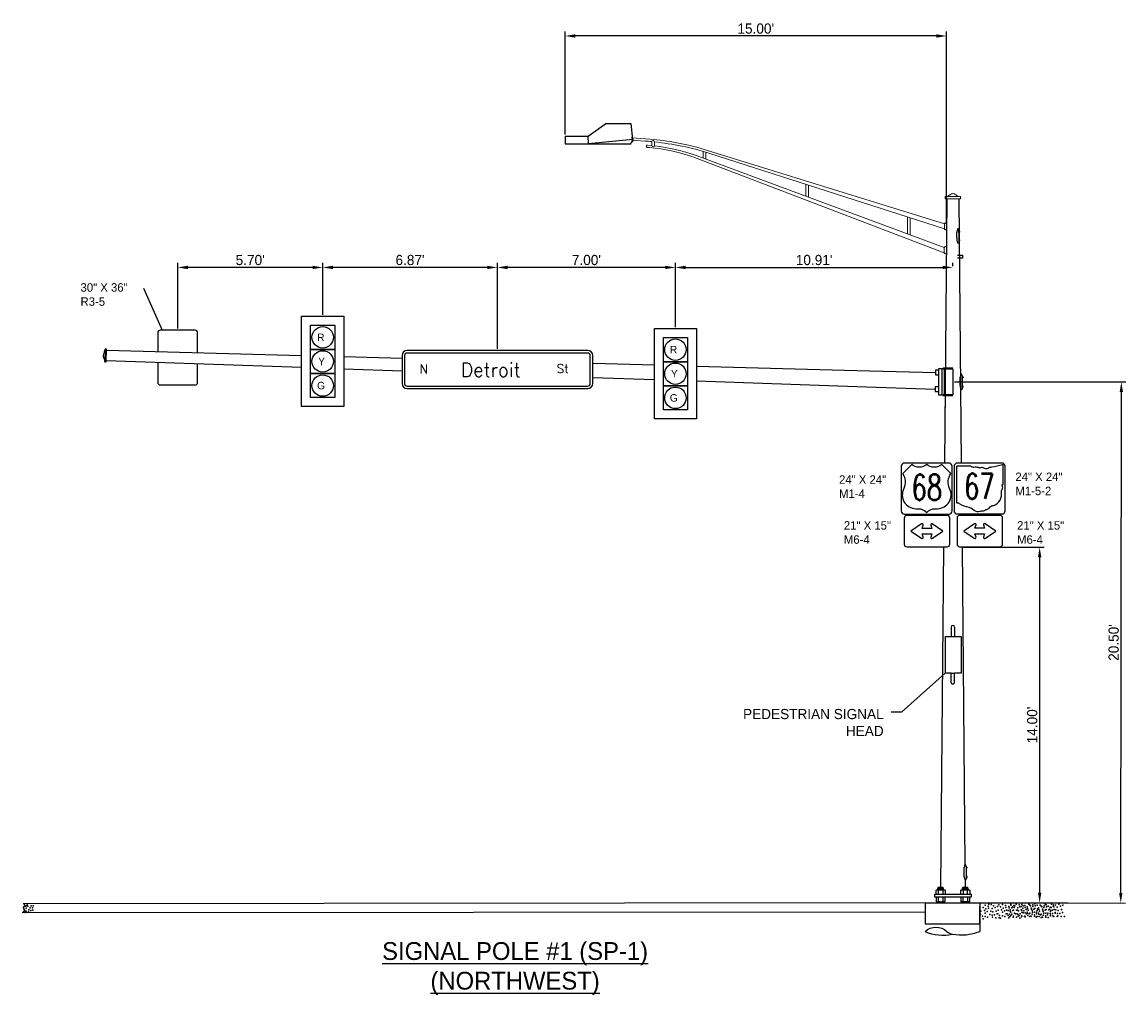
# Model space of a CAD drawing. Header units: feet. Extents: x -492 to 323056, y -284 to 581286.
# Tile 31 of 33: x 231 to 275, y -111 to -72. Entities that reach past the tile are written whole.
import ezdxf
from ezdxf.enums import TextEntityAlignment as Align

# ---------------------------------------------------------------- set-up
doc = ezdxf.new("R2010")
doc.units = ezdxf.units.FT
doc.header["$MEASUREMENT"] = 0
for name, color, linetype in [('SH_Data', 7, 'Continuous'), ('ST_Details', 4, 'Continuous'), ('TEXT-DED', 10, 'Continuous')]:
    doc.layers.add(name, color=color, linetype=linetype)
doc.styles.add('NUMERALS', font='SIMPLEX', dxfattribs={"width": 0.9})
doc.styles.add('Slanted-Normal', font='font31.shx', dxfattribs={"height": 0.14})
doc.styles.add('Slanted-Normal LS 0.50', font='ISO_FONTRIGHT.shx', dxfattribs={"height": 0.14})
doc.styles.get("Standard").update_dxf_attribs({"font": 'font31.shx'})
doc.dimstyles.new('COEC', dxfattribs={"dimscale": 13.9, "dimtxt": 0.18, "dimasz": 0.18, "dimexe": 0.18, "dimexo": 0.0625, "dimgap": 0.09, "dimtad": 1, "dimzin": 0, "dimdsep": 46, "dimtxsty": 'Standard', "dimcen": 0.09, "dimclrd": 256, "dimclre": 256, "dimclrt": 256, "dimaunit": 1, "dimadec": 4, "dimazin": 0, "dimtfac": 1, "dimtofl": 0, "dimtmove": 0, "dimatfit": 3, "dimfxl": 1, "dimtolj": 1, "dimtzin": 0, "dimlwd": -1, "dimlwe": -1, "dimarcsym": 0})

# ---------------------------------------------------------------- blocks, each defined once
blk = doc.blocks.new('*D1425')
at = {"layer": 'TEXT-DED', "transparency": 16777216}
for p, q in [((268.086, -86.634), (274.826, -86.641)), ((274.624, -106.741), (274.646, -87.041)), ((268.063, -107.134), (274.803, -107.141))]:
    blk.add_line(p, q, dxfattribs=at)
for points in [[(274.579, -87.041), (274.712, -87.041), (274.646, -86.641)], [(274.557, -106.741), (274.691, -106.741), (274.623, -107.141)]]:
    blk.add_solid(points, dxfattribs=at)
at = {"layer": 'TEXT-DED', "transparency": 16777216, "insert": (274.345, -96.891), "char_height": 0.4, "attachment_point": 5, "rotation": 89.9369}
blk.add_mtext("\\A1;20.50'", dxfattribs=at)
blk = doc.blocks.new('*D1426')
at = {"layer": 'TEXT-DED', "transparency": 16777216}
for p, q in [((250.112, -85.342), (250.112, -81.957)), ((257.112, -84.481), (257.112, -81.957)), ((256.712, -82.137), (250.512, -82.137))]:
    blk.add_line(p, q, dxfattribs=at)
for points in [[(250.512, -82.071), (250.512, -82.204), (250.112, -82.137)], [(256.712, -82.071), (256.712, -82.204), (257.112, -82.137)]]:
    blk.add_solid(points, dxfattribs=at)
at = {"layer": 'TEXT-DED', "transparency": 16777216, "insert": (253.612, -81.847), "char_height": 0.4, "attachment_point": 5}
blk.add_mtext("\\A1;7.00'", dxfattribs=at)
blk = doc.blocks.new('*D1427')
at = {"layer": 'TEXT-DED', "transparency": 16777216}
for p, q in [((243.242, -83.997), (243.242, -81.957)), ((250.112, -85.342), (250.112, -81.957)), ((249.712, -82.137), (243.642, -82.137))]:
    blk.add_line(p, q, dxfattribs=at)
for points in [[(243.642, -82.071), (243.642, -82.204), (243.242, -82.137)], [(249.712, -82.071), (249.712, -82.204), (250.112, -82.137)]]:
    blk.add_solid(points, dxfattribs=at)
at = {"layer": 'TEXT-DED', "transparency": 16777216, "insert": (246.677, -81.847), "char_height": 0.4, "attachment_point": 5}
blk.add_mtext("\\A1;6.87'", dxfattribs=at)
blk = doc.blocks.new('*D1428')
at = {"layer": 'TEXT-DED', "transparency": 16777216}
for p, q in [((237.542, -84.543), (237.542, -81.957)), ((243.242, -83.997), (243.242, -81.957)), ((242.842, -82.137), (237.942, -82.137))]:
    blk.add_line(p, q, dxfattribs=at)
for points in [[(237.942, -82.071), (237.942, -82.204), (237.542, -82.137)], [(242.842, -82.071), (242.842, -82.204), (243.242, -82.137)]]:
    blk.add_solid(points, dxfattribs=at)
at = {"layer": 'TEXT-DED', "transparency": 16777216, "insert": (240.392, -81.847), "char_height": 0.4, "attachment_point": 5}
blk.add_mtext("\\A1;5.70'", dxfattribs=at)
blk = doc.blocks.new('*D1429')
at = {"layer": 'TEXT-DED', "transparency": 16777216}
for p, q in [((252.773, -76.906), (252.773, -72.852)), ((267.769, -80.366), (267.769, -72.852)), ((267.369, -73.032), (253.173, -73.032))]:
    blk.add_line(p, q, dxfattribs=at)
for points in [[(253.173, -72.966), (253.173, -73.099), (252.773, -73.032)], [(267.369, -72.966), (267.369, -73.099), (267.769, -73.032)]]:
    blk.add_solid(points, dxfattribs=at)
at = {"layer": 'TEXT-DED', "transparency": 16777216, "insert": (260.271, -72.742), "char_height": 0.4, "attachment_point": 5}
blk.add_mtext("\\A1;15.00'", dxfattribs=at)
blk = doc.blocks.new('*D1430')
at = {"layer": 'TEXT-DED', "transparency": 16777216}
for p, q in [((257.112, -82.075), (257.112, -81.957)), ((268.019, -82.084), (268.019, -81.957)), ((257.512, -82.137), (267.619, -82.137))]:
    blk.add_line(p, q, dxfattribs=at)
for points in [[(257.512, -82.071), (257.512, -82.204), (257.112, -82.137)], [(267.619, -82.071), (267.619, -82.204), (268.019, -82.137)]]:
    blk.add_solid(points, dxfattribs=at)
at = {"layer": 'TEXT-DED', "transparency": 16777216, "insert": (262.566, -81.847), "char_height": 0.4, "attachment_point": 5}
blk.add_mtext("\\A1;10.91'", dxfattribs=at)
blk = doc.blocks.new('*D1431')
at = {"layer": 'TEXT-DED', "transparency": 16777216}
for p, q in [((268.442, -93.137), (271.613, -93.137)), ((271.433, -93.537), (271.433, -106.734)), ((268.063, -107.134), (271.613, -107.134))]:
    blk.add_line(p, q, dxfattribs=at)
for points in [[(271.367, -93.537), (271.5, -93.537), (271.433, -93.137)], [(271.367, -106.734), (271.5, -106.734), (271.433, -107.134)]]:
    blk.add_solid(points, dxfattribs=at)
at = {"layer": 'TEXT-DED', "transparency": 16777216, "insert": (271.143, -100.136), "char_height": 0.4, "attachment_point": 5, "rotation": 90}
blk.add_mtext("\\A1;14.00'", dxfattribs=at)

msp = doc.modelspace()

# ---------------------------------------------------------------- linework, layer by layer
at = {"layer": 'SH_Data', "color": 247}
for p in [(269.43165, -107.18136), (269.43165, -107.18136), (269.52486, -107.1957), (269.52486, -107.1957), (269.52486, -107.1957), (269.52486, -107.1957), (269.97589, -107.19677), (269.97589, -107.19677), (269.97589, -107.19677), (269.97589, -107.19677), (270.30693, -107.18757), (270.30693, -107.18757), (270.30693, -107.18757), (270.30693, -107.18757), (270.50648, -107.18243), (270.50648, -107.18243), (270.73913, -107.19677), (270.73913, -107.19677), (270.73913, -107.19677), (270.73913, -107.19677), (271.00508, -107.17953), (271.00508, -107.17953), (271.00508, -107.17953), (271.00508, -107.17953), (271.00508, -107.17953), (271.21302, -107.14368), (271.21302, -107.14368), (271.24773, -107.17343), (271.24773, -107.17343), (271.24773, -107.17343), (271.24773, -107.17343), (271.65594, -107.18243), (271.65594, -107.18243), (271.89859, -107.19068), (271.89859, -107.19068), (271.89859, -107.19068), (271.89859, -107.19068), (271.89859, -107.19068), (272.18365, -107.19068), (272.18365, -107.19068), (272.18365, -107.19068), (272.18365, -107.19068), (272.18365, -107.19068), (231.48599, -107.37422), (231.55226, -107.50742), (231.58094, -107.24571), (231.58094, -107.24571), (231.58811, -107.34609), (231.58811, -107.34609), (231.58811, -107.34609), (231.58811, -107.34609), (231.58811, -107.34609), (231.58811, -107.34609), (231.58811, -107.34609), (231.58811, -107.34609), (231.58811, -107.45364), (231.58811, -107.45364), (231.58811, -107.45364), (231.61679, -107.20986), (231.64547, -107.26005), (231.64547, -107.26005), (231.64547, -107.26005), (231.64547, -107.26005), (231.68132, -107.4895), (231.68849, -107.40345), (231.68849, -107.40345), (231.68849, -107.40345), (231.68849, -107.40345), (231.68849, -107.40345), (231.68849, -107.40345), (231.68849, -107.40345), (231.68849, -107.40345), (231.68849, -107.40345), (231.74585, -107.32458), (231.74585, -107.32458), (231.74585, -107.32458), (231.74585, -107.32458), (231.74585, -107.32458), (231.74585, -107.32458), (231.76019, -107.4393), (231.76019, -107.4393), (231.76019, -107.4393), (231.7817, -107.25288), (231.83189, -107.32458), (231.83907, -107.42496), (231.83907, -107.42496), (231.83907, -107.42496), (231.83907, -107.42496), (231.86058, -107.24571), (269.10899, -107.59722), (269.12333, -107.45382), (269.20937, -107.31759), (269.25956, -107.43948), (269.29541, -107.22438), (269.29541, -107.22438), (269.29541, -107.22438), (269.29541, -107.22438), (269.29541, -107.53269), (269.29541, -107.53269), (269.29541, -107.53269), (269.32409, -107.36778), (269.32409, -107.36778), (269.32409, -107.36778), (269.36711, -107.47533), (269.36711, -107.47533), (269.36711, -107.47533), (269.41014, -107.2674), (269.41014, -107.2674), (269.41014, -107.2674), (269.41014, -107.2674), (269.42448, -107.34627), (269.47467, -107.59722), (269.47467, -107.59722), (269.51052, -107.46099), (269.51052, -107.46099), (269.56071, -107.36061), (269.56788, -107.61156), (269.59656, -107.4825), (269.59656, -107.4825), (269.59656, -107.4825), (269.61807, -107.24589), (269.61807, -107.24589), (269.61807, -107.24589), (269.61807, -107.24589), (269.61807, -107.24589), (269.66109, -107.60439), (269.66109, -107.60439), (269.68977, -107.31759), (269.68977, -107.31759), (269.72562, -107.45382), (269.72562, -107.45382), (269.76864, -107.56854), (269.76864, -107.56854), (269.77581, -107.28174), (269.77581, -107.28174), (269.78946, -107.56962), (269.8038, -107.42622), (269.826, -107.21004), (269.826, -107.21004), (269.86116, -107.63415), (269.88984, -107.28998), (269.94004, -107.41188), (269.97589, -107.50509), (269.97589, -107.50509), (269.97589, -107.50509), (270.00457, -107.34017), (270.00457, -107.34017), (270.00457, -107.34017), (270.04759, -107.44773), (270.04759, -107.44773), (270.04759, -107.44773), (270.09061, -107.23979), (270.09061, -107.23979), (270.09061, -107.23979), (270.09061, -107.23979), (270.10495, -107.31866), (270.12051, -107.56042), (270.13485, -107.41702), (270.15514, -107.56962), (270.15514, -107.56962), (270.19099, -107.43339), (270.19099, -107.43339), (270.19221, -107.62495), (270.22089, -107.28078), (270.24118, -107.333), (270.24835, -107.58396), (270.27108, -107.40268), (270.27703, -107.4549), (270.27703, -107.4549), (270.27703, -107.4549), (270.29854, -107.21828), (270.29854, -107.21828), (270.29854, -107.21828), (270.29854, -107.21828), (270.29854, -107.21828), (270.30693, -107.49589), (270.30693, -107.49589), (270.30693, -107.49589), (270.30693, -107.63212), (270.30693, -107.63212), (270.33561, -107.33098), (270.33561, -107.33098), (270.33561, -107.33098), (270.34156, -107.57679), (270.34156, -107.57679), (270.37024, -107.28998), (270.37024, -107.28998), (270.37863, -107.43853), (270.37863, -107.43853), (270.37863, -107.43853), (270.40609, -107.42622), (270.40609, -107.42622), (270.42165, -107.23059), (270.42165, -107.23059), (270.42165, -107.23059), (270.42165, -107.23059), (270.43599, -107.30947), (270.44911, -107.54094), (270.44911, -107.54094), (270.45628, -107.25413), (270.45628, -107.25413), (270.48618, -107.56042), (270.48618, -107.56042), (270.52203, -107.42419), (270.52203, -107.42419), (270.55271, -107.56962), (270.56705, -107.42622), (270.57223, -107.32381), (270.5794, -107.57476), (270.60808, -107.4457), (270.60808, -107.4457), (270.60808, -107.4457), (270.62441, -107.63415), (270.62959, -107.20908), (270.62959, -107.20908), (270.62959, -107.20908), (270.62959, -107.20908), (270.62959, -107.20908), (270.65309, -107.28998), (270.67261, -107.56759), (270.67261, -107.56759), (270.70129, -107.28078), (270.70129, -107.28078), (270.70328, -107.41188), (270.73714, -107.41702), (270.73714, -107.41702), (270.73913, -107.50509), (270.73913, -107.50509), (270.73913, -107.50509), (270.76781, -107.34017), (270.76781, -107.34017), (270.76781, -107.34017), (270.78016, -107.53174), (270.78016, -107.53174), (270.78733, -107.24493), (270.78733, -107.24493), (270.81083, -107.44773), (270.81083, -107.44773), (270.81083, -107.44773), (270.85385, -107.23979), (270.85385, -107.23979), (270.85385, -107.23979), (270.85385, -107.23979), (270.86168, -107.53086), (270.86168, -107.53086), (270.86819, -107.31866), (270.89753, -107.39463), (270.89753, -107.39463), (270.91838, -107.56962), (270.91838, -107.56962), (270.94659, -107.50326), (270.94772, -107.29425), (270.95489, -107.5452), (270.96093, -107.35985), (270.96923, -107.63124), (270.98357, -107.41614), (270.98357, -107.41614), (270.98357, -107.41614), (271.01829, -107.56779), (271.04697, -107.22362), (271.0481, -107.53803), (271.0481, -107.53803), (271.07678, -107.25123), (271.07678, -107.25123), (271.09716, -107.34551), (271.11263, -107.38746), (271.11263, -107.38746), (271.13301, -107.43873), (271.13301, -107.43873), (271.13301, -107.43873), (271.13301, -107.57496), (271.13301, -107.57496), (271.15566, -107.50218), (271.15566, -107.50218), (271.16169, -107.27381), (271.16169, -107.27381), (271.16169, -107.27381), (271.16283, -107.21538), (271.16283, -107.21538), (271.20471, -107.38136), (271.20471, -107.38136), (271.20471, -107.38136), (271.22622, -107.60364), (271.23165, -107.50326), (271.24599, -107.35985), (271.26207, -107.2523), (271.30335, -107.56779), (271.3046, -107.56962), (271.3046, -107.56962), (271.31226, -107.50326), (271.31226, -107.50326), (271.33203, -107.22362), (271.34045, -107.43339), (271.34045, -107.43339), (271.34811, -107.36702), (271.34811, -107.36702), (271.38951, -107.54201), (271.39064, -107.333), (271.39781, -107.58396), (271.40385, -107.39861), (271.42649, -107.4549), (271.42649, -107.4549), (271.42649, -107.4549), (271.44801, -107.21828), (271.44801, -107.21828), (271.44801, -107.21828), (271.44801, -107.21828), (271.44801, -107.21828), (271.46121, -107.60654), (271.48989, -107.26238), (271.49103, -107.57679), (271.49103, -107.57679), (271.51971, -107.28998), (271.51971, -107.28998), (271.54008, -107.38427), (271.55556, -107.42622), (271.55556, -107.42622), (271.57593, -107.47748), (271.57593, -107.47748), (271.57593, -107.47748), (271.57593, -107.61371), (271.57593, -107.61371), (271.59858, -107.54094), (271.59858, -107.54094), (271.60461, -107.31257), (271.60461, -107.31257), (271.60461, -107.31257), (271.60575, -107.25413), (271.60575, -107.25413), (271.64763, -107.42012), (271.64763, -107.42012), (271.64763, -107.42012), (271.67457, -107.54201), (271.68892, -107.39861), (271.69065, -107.21219), (271.69065, -107.21219), (271.69065, -107.21219), (271.69065, -107.21219), (271.70499, -107.29106), (271.74628, -107.60654), (271.75519, -107.54201), (271.75519, -107.54201), (271.77496, -107.26238), (271.79104, -107.40578), (271.79104, -107.40578), (271.82515, -107.38427), (271.84123, -107.3054), (271.8484, -107.55635), (271.861, -107.47748), (271.861, -107.47748), (271.861, -107.47748), (271.861, -107.61371), (271.861, -107.61371), (271.87708, -107.42729), (271.87708, -107.42729), (271.87708, -107.42729), (271.88968, -107.31257), (271.88968, -107.31257), (271.88968, -107.31257), (271.9327, -107.42012), (271.9327, -107.42012), (271.9327, -107.42012), (271.94161, -107.54918), (271.94161, -107.54918), (271.97029, -107.26238), (271.97029, -107.26238), (271.97572, -107.21219), (271.97572, -107.21219), (271.97572, -107.21219), (271.97572, -107.21219), (271.99006, -107.29106), (272.00614, -107.39861), (272.00614, -107.39861), (272.04025, -107.54201), (272.04025, -107.54201), (272.04916, -107.51333), (272.04916, -107.51333), (272.05633, -107.22653), (272.05633, -107.22653), (272.0761, -107.40578), (272.0761, -107.40578), (272.12629, -107.3054), (272.13346, -107.55635), (272.16214, -107.42729), (272.16214, -107.42729), (272.16214, -107.42729), (272.22667, -107.54918), (272.22667, -107.54918), (272.25536, -107.26238), (272.25536, -107.26238), (272.29121, -107.39861), (272.29121, -107.39861), (272.33423, -107.51333), (272.33423, -107.51333), (272.3414, -107.22653), (272.3414, -107.22653), (269.18069, -107.66175), (269.20937, -107.76214), (269.29541, -107.66892), (269.29541, -107.66892), (269.38862, -107.6976), (269.58222, -107.6976), (269.71128, -107.71912), (269.84751, -107.71912), (269.88984, -107.73453), (269.97589, -107.64132), (269.97589, -107.64132), (270.0691, -107.67), (270.22089, -107.72533), (270.26269, -107.67), (270.39175, -107.69151), (270.40014, -107.6608), (270.52799, -107.69151), (270.59374, -107.6608), (270.65309, -107.73453), (270.7228, -107.68231), (270.73913, -107.64132), (270.73913, -107.64132), (270.83234, -107.67), (270.84831, -107.65275), (270.85903, -107.68231), (271.04697, -107.66817), (271.09829, -107.65275), (271.23453, -107.65275), (271.29123, -107.69151), (271.33203, -107.66817), (271.41215, -107.67), (271.48989, -107.70693), (271.54122, -107.69151), (271.66914, -107.64239), (271.67745, -107.69151), (271.77496, -107.70693), (271.86274, -107.64239), (271.95421, -107.64239), (271.9918, -107.6639), (272.12803, -107.6639), (272.1478, -107.64239), (272.27687, -107.6639), (272.4131, -107.6639)]:
    msp.add_point(p, dxfattribs=at)
at = {"layer": 'ST_Details'}
for p, q in [((252.77267, -76.96894), (253.68567, -76.97208)), ((267.78869, -79.43916), (267.6936, -89.83335)), ((268.25767, -79.43916), (268.3499, -89.83335)), ((234.74305, -85.38844), (242.41583, -85.5964)), ((234.72517, -85.79592), (242.41583, -86.06315)), ((244.06819, -85.64118), (246.36201, -85.70335)), ((253.86201, -85.90658), (256.28583, -85.97236)), ((244.06819, -86.12057), (246.36201, -86.20027)), ((257.93819, -86.0172), (264.23962, -86.1882)), ((264.23962, -86.1882), (267.3427, -86.27231)), ((253.86201, -86.4608), (256.28583, -86.54514)), ((257.93819, -86.60264), (264.23962, -86.82193)), ((264.23962, -86.82193), (267.3318, -86.92937)), ((267.65876, -93.14136), (267.53644, -106.51231)), ((268.38365, -93.13725), (268.49445, -105.62432)), ((268.50631, -106.23817), (268.50968, -106.51231)), ((267.64004, -106.53786), (267.43579, -106.53786)), ((267.43579, -106.56338), (267.64004, -106.56338)), ((267.64004, -106.58892), (267.43579, -106.58892)), ((267.44948, -106.62751), (267.44948, -106.79494)), ((267.46133, -106.55062), (267.61452, -106.55062)), ((267.61452, -106.57616), (267.46133, -106.57616)), ((267.46133, -106.60168), (267.61452, -106.60168)), ((267.62638, -106.62751), (267.62638, -106.79494)), ((268.6106, -106.53786), (268.40633, -106.53786)), ((268.40633, -106.56338), (268.6106, -106.56338)), ((268.6106, -106.58892), (268.40633, -106.58892)), ((268.42002, -106.62751), (268.42002, -106.79494)), ((268.58505, -106.55062), (268.43188, -106.55062)), ((268.43188, -106.57616), (268.58505, -106.57616)), ((268.58505, -106.60168), (268.43188, -106.60168)), ((268.59669, -106.79542), (268.59691, -106.62751)), ((266.92581, -107.13393), (231.4686, -107.1766)), ((266.92581, -107.13393), (266.92585, -107.48343)), ((267.43579, -107.08921), (267.43579, -107.13393)), ((267.64004, -107.11474), (267.43579, -107.11474)), ((267.44948, -106.90873), (267.44948, -107.07616)), ((267.61452, -107.10197), (267.46133, -107.10197)), ((267.46133, -107.12751), (267.61452, -107.12751)), ((267.62638, -106.90873), (267.62638, -107.07616)), ((267.64004, -107.08921), (267.64004, -107.13393)), ((268.33156, -106.90873), (268.33156, -107.07616)), ((268.40633, -107.08921), (268.40633, -107.13393)), ((268.6106, -107.11474), (268.40633, -107.11474)), ((268.42002, -107.07616), (268.42002, -106.90873)), ((268.43188, -107.10197), (268.58505, -107.10197)), ((268.58505, -107.12751), (268.43188, -107.12751)), ((268.59691, -106.90873), (268.59691, -107.07616)), ((268.6106, -107.08921), (268.6106, -107.13393)), ((268.68538, -107.07616), (268.68538, -106.90873)), ((269.07649, -107.13482), (272.55705, -107.13482)), ((231.42223, -107.51554), (266.92591, -107.4805))]:
    msp.add_line(p, q, dxfattribs=at)
at = {"layer": 'ST_Details', "lineweight": 13}
for p, q in [((256.11573, -77.09548), (255.39012, -77.04031)), ((255.42021, -77.12932), (255.91726, -77.16557)), ((256.18279, -77.34411), (256.18279, -77.18807)), ((256.29009, -77.35553), (256.29009, -77.19897)), ((256.00655, -77.41473), (256.10627, -77.42329)), ((256.01447, -77.32784), (256.16315, -77.34218)), ((258.19735, -77.81868), (258.19735, -77.56985)), ((267.68763, -80.42705), (258.20825, -77.48078)), ((258.30443, -77.85381), (258.30443, -77.60101)), ((267.68682, -80.61311), (258.42858, -77.63857)), ((257.7903, -77.78332), (267.68271, -81.56058)), ((267.68361, -81.35417), (257.9243, -77.7291)), ((262.24193, -79.33741), (262.24193, -78.8873)), ((262.34674, -79.3718), (262.34674, -78.91661)), ((268.32235, -79.39592), (268.32198, -79.35267)), ((266.23759, -80.81704), (266.23759, -80.1475)), ((266.34467, -80.85682), (266.34467, -80.1819)), ((267.68682, -80.6133), (267.68763, -80.42704)), ((267.68271, -81.56058), (267.68361, -81.35417))]:
    msp.add_line(p, q, dxfattribs=at)
at = {"layer": 'ST_Details', "flags": 128}
for points in [[(252.77267, -76.96894), (252.77267, -77.27651), (255.35693, -77.27651), (255.43781, -77.10654), (253.69723, -77.27651), (253.68567, -76.97208), (254.38161, -76.47653), (255.36378, -76.47488), (255.42558, -77.10773)], [(268.26098, -80.71125), (268.28193, -80.7111), (268.2827, -80.7481), (268.27255, -80.74817), (268.26239, -80.74825)], [(268.26878, -81.08657), (268.28973, -81.08642), (268.28897, -81.04941), (268.26865, -81.04957)], [(267.45688, -86.18337), (267.3427, -86.18337), (267.3427, -86.36125), (267.4479, -86.36125)], [(267.58467, -86.12198), (267.45688, -86.12198), (267.45688, -87.1459), (267.58467, -87.1459)], [(268.02305, -86.09937), (267.64344, -86.09937), (267.63718, -86.12198), (268.02305, -86.12198), (268.02305, -87.1459), (267.63718, -87.1459), (267.64344, -87.16852), (268.02305, -87.16852)], [(267.72298, -86.62198), (267.71361, -87.6459)], [(268.39681, -86.43415), (268.41971, -86.43397), (268.42055, -86.47441), (268.40946, -86.47449), (268.39836, -86.47457)], [(268.40534, -86.84425), (268.42824, -86.84408), (268.4274, -86.80364), (268.4052, -86.80382)], [(267.45688, -86.84043), (267.3318, -86.84043), (267.3318, -87.01832), (267.45688, -87.01832)], [(267.95378, -96.2864), (267.95378, -96.65179)], [(268.0882, -96.2864), (268.0882, -96.65179)], [(267.71518, -96.65179), (267.71518, -98.09648)], [(267.71518, -96.65179), (268.34851, -96.65179)], [(268.34851, -96.65179), (268.34851, -98.09648)], [(267.95378, -98.09648), (267.71518, -98.09648)], [(267.95378, -98.46186), (267.95378, -98.09648)], [(267.95378, -98.09648), (268.0882, -98.09648)], [(268.34851, -98.09648), (268.0882, -98.09648)], [(268.0882, -98.46186), (268.0882, -98.09648)], [(268.55061, -105.72388), (268.57351, -105.7237), (268.57435, -105.76413), (268.56325, -105.76421), (268.55216, -105.7643)], [(268.55913, -106.13397), (268.58203, -106.13381), (268.58119, -106.09337), (268.55899, -106.09354)], [(267.36102, -106.79494), (267.36102, -106.62751), (267.38361, -106.61446), (267.69223, -106.61446), (267.71483, -106.62751), (267.71483, -106.79494)], [(267.43579, -106.61446), (267.43579, -106.53786), (267.46133, -106.51231), (267.61452, -106.51231), (267.64004, -106.53786), (267.6406, -106.61572)], [(268.33156, -106.79494), (268.33156, -106.62751), (268.35416, -106.61446), (268.66277, -106.61446), (268.68537, -106.6275), (268.68538, -106.79494)], [(268.40633, -106.61446), (268.40633, -106.53786), (268.43188, -106.51231), (268.58505, -106.51231), (268.6106, -106.53786), (268.6106, -106.61446)], [(266.92581, -107.13393), (269.07512, -107.13393), (269.07512, -107.27162)], [(267.36102, -106.90873), (267.36101, -107.07617), (267.38361, -107.08921), (267.69223, -107.08921), (267.71483, -107.07616), (267.71483, -106.90873)], [(268.68537, -107.07617), (268.66277, -107.08921), (268.35416, -107.08921), (268.33155, -107.07617)], [(266.92591, -107.48343), (266.92616, -107.96152), (269.07512, -107.95732), (269.07512, -107.27162), (269.07512, -108.25825)]]:
    msp.add_lwpolyline(points, dxfattribs=at)
at = {"layer": 'ST_Details', "lineweight": 13, "flags": 128}
for points in [[(268.32198, -79.35267), (267.72429, -79.35266), (267.72354, -79.43916)], [(267.72354, -79.43916), (268.32273, -79.43916), (268.32235, -79.39592)]]:
    msp.add_lwpolyline(points, dxfattribs=at)
at = {"layer": 'ST_Details'}
msp.add_lwpolyline([(268.2094, -81.65195), (268.39373, -81.65195), (268.39373, -81.77743), (268.2094, -81.7779)], dxfattribs=at)
at = {"layer": 'ST_Details', "flags": 128}
for points in [[(242.41583, -87.61005), (242.41583, -84.05922), (244.06819, -84.05922), (244.06819, -87.61005), (242.41583, -87.61005)], [(242.76739, -84.41079), (243.71663, -84.41079), (243.71663, -85.36002), (242.76739, -85.36002), (242.76739, -84.41079)], [(256.28583, -88.09461), (256.28583, -84.54377), (257.93819, -84.54377), (257.93819, -88.09461), (256.28583, -88.09461)], [(256.63739, -84.89534), (257.58663, -84.89534), (257.58663, -85.84457), (256.63739, -85.84457), (256.63739, -84.89534)], [(234.69346, -85.34644), (234.67123, -85.85246), (234.72257, -85.85534), (234.74482, -85.34807), (234.69346, -85.34644)], [(242.76739, -85.36002), (243.71663, -85.36002), (243.71663, -86.30925), (242.76739, -86.30925), (242.76739, -85.36002)], [(256.63739, -85.84457), (257.58663, -85.84457), (257.58663, -86.79381), (256.63739, -86.79381), (256.63739, -85.84457)], [(242.76739, -86.30925), (243.71663, -86.30925), (243.71663, -87.25849), (242.76739, -87.25849), (242.76739, -86.30925)], [(267.6897, -87.1459), (267.6897, -86.12198), (267.58467, -86.12198), (267.58467, -87.1459), (267.6897, -87.1459)], [(256.63739, -86.79381), (257.58663, -86.79381), (257.58663, -87.74304), (256.63739, -87.74304), (256.63739, -86.79381)], [(267.30739, -106.79494), (268.73871, -106.79494), (268.73871, -106.90873), (267.30739, -106.90873), (267.30739, -106.79494)]]:
    msp.add_lwpolyline(points, close=True, dxfattribs=at)
for points in [[(238.3255, -85.49314), (238.3255, -84.70531, 0.41421356), (238.2255, -84.60531), (236.85852, -84.60531, 0.41421356), (236.75852, -84.70531), (236.75852, -85.45067)], [(236.75852, -85.86609), (236.75852, -86.65992, 0.41421356), (236.85852, -86.75992), (238.2255, -86.75992, 0.41421356), (238.3255, -86.65992), (238.3255, -85.92054)]]:
    msp.add_lwpolyline(points, format="xyb", dxfattribs=at)
for points in [[(246.56201, -86.90484), (253.66201, -86.90484, 0.41421356), (253.86201, -86.70484), (253.86201, -85.60484, 0.41421356), (253.66201, -85.40484), (246.56201, -85.40484, 0.41421356), (246.36201, -85.60484), (246.36201, -86.70484, 0.41421356)], [(246.56201, -86.80484), (253.66201, -86.80484, 0.41421356), (253.76201, -86.70484), (253.76201, -85.60484, 0.41421356), (253.66201, -85.50484), (246.56201, -85.50484, 0.41421356), (246.46201, -85.60484), (246.46201, -86.70484, 0.41421356)]]:
    msp.add_lwpolyline(points, format="xyb", close=True, dxfattribs=at)
at = {"layer": 'ST_Details'}
for points in [[(267.99593, -91.71264), (267.99593, -89.95892, 0.41421356), (267.87036, -89.83335), (266.11242, -89.83335, 0.41421356), (265.98685, -89.95892), (265.98685, -91.71264, 0.41421356), (266.11242, -91.83821), (267.87036, -91.83821, 0.41421356)], [(270.07374, -91.70878), (270.07374, -89.95866, 0.41421356), (269.94843, -89.83335), (268.19409, -89.83335, 0.41421356), (268.06878, -89.95866), (268.06878, -91.70878, 0.41421356), (268.19409, -91.83409), (269.94843, -91.83409, 0.41421356)], [(267.41173, -91.62672, 0.5645794), (267.89088, -90.83253, -0.249258), (267.93709, -90.24424), (267.58174, -89.89234, -0.36155693), (266.99286, -89.89234, -0.36155693), (266.40398, -89.89234), (266.04862, -90.24424, -0.249258), (266.09484, -90.83253, 0.5645794), (266.57399, -91.62672), (266.6574, -91.62992, -0.20748068), (266.99286, -91.77486, -0.20748068), (267.32832, -91.62992)], [(269.03773, -90.00859, 0.06335965), (268.85117, -90.00122, -0.17404409), (268.71925, -89.95674), (268.18226, -89.95674, 0.41421356), (268.16424, -89.98077), (268.16424, -91.37245, 0.39566672), (268.18111, -91.39644, 0.05794359), (268.2188, -91.39382, -0.28449602), (268.27336, -91.42343, 0.07337215), (268.65555, -91.57163, -0.12567254), (268.84664, -91.67534, 0.24743546), (269.10143, -91.7272, -0.11179166), (269.2015, -91.71233, 0.20696379), (269.31071, -91.66784, -0.30047431), (269.35622, -91.66047, 0.17814478), (269.44716, -91.60124, -0.21334851), (269.63825, -91.49753, 0.34763496), (269.93402, -90.97161, -0.22225825), (269.9704, -90.86052, 0.19264478), (269.96587, -90.7197, -0.47908208), (269.9834, -90.67369, 0.35475863), (269.99772, -90.65017), (269.99772, -89.92216, 0.49790578), (269.97477, -89.89905, -0.05705544), (269.54271, -89.99385, 0.10255801), (269.3926, -90.04571, -0.27249998), (269.24249, -90.03083, 0.28993288), (269.11048, -90.02346, -0.35073545)], [(266.2191, -91.88085), (267.78214, -91.88085), (267.78218, -91.88083, -0.41421356), (267.88302, -91.98167), (267.88299, -91.98169), (267.88299, -93.04052), (267.88302, -93.04051, -0.41421356), (267.78218, -93.14135), (267.78214, -93.14136), (266.2191, -93.14136), (266.21914, -93.14135, -0.41421356), (266.1183, -93.04051), (266.11826, -93.04052), (266.11826, -91.98169), (266.1183, -91.98167, -0.41421356), (266.21914, -91.88083)], [(268.29898, -91.87673), (269.86202, -91.87673), (269.86205, -91.87672, -0.41421356), (269.96289, -91.97756), (269.96286, -91.97758), (269.96286, -93.03641), (269.96289, -93.03639, -0.41421356), (269.86205, -93.13724), (269.86202, -93.13725), (268.29898, -93.13725), (268.29901, -93.13724, -0.41421356), (268.19817, -93.03639), (268.19814, -93.03641), (268.19814, -91.97758), (268.19817, -91.97756, -0.41421356), (268.29901, -91.87672)], [(266.78768, -92.22438), (266.37036, -92.5111), (266.78184, -92.79292, 0.78279158), (266.85171, -92.75077), (266.81155, -92.62153), (267.1897, -92.62153), (267.14957, -92.75075, 0.78279158), (267.21945, -92.79296), (267.63088, -92.5111), (267.21361, -92.22437, 0.71193374), (267.14953, -92.27144), (267.1897, -92.40085), (266.81155, -92.40085), (266.85175, -92.27142, 0.71193374), (266.78768, -92.22438)], [(268.86755, -92.22027), (268.45024, -92.50699), (268.86172, -92.78881, 0.78279158), (268.93159, -92.74666), (268.89142, -92.61741), (269.26958, -92.61741), (269.22944, -92.74664, 0.78279158), (269.29932, -92.78884), (269.71076, -92.50699), (269.29348, -92.22026, 0.71193374), (269.22941, -92.26733), (269.26958, -92.39674), (268.89142, -92.39674), (268.93162, -92.26731, 0.71193374), (268.86755, -92.22027)]]:
    msp.add_lwpolyline(points, format="xyb", close=True, dxfattribs=at)
for centre in [(243.24201, -84.8854), (257.11201, -85.36996), (243.24201, -85.83464), (257.11201, -86.31919), (243.24201, -86.78387), (257.11201, -87.26842)]:
    msp.add_circle(centre, 0.42188, dxfattribs=at)
at = {"layer": 'ST_Details', "color": 7}
msp.add_arc((255.37276, -77.12094), 0.08247, 279.665467, 77.849922, dxfattribs=at)
at = {"layer": 'ST_Details', "lineweight": 13}
for centre, radius, start, end in [((255.09595, -88.42907), 11.29341, 84.477489, 85.829478), ((255.09595, -88.42907), 11.29341, 72.836761, 83.930328), ((256.01028, -77.37127), 0.04363, 84.497019, 265.092961)]:
    msp.add_arc(centre, radius, start, end, dxfattribs=at)
at = {"layer": 'ST_Details', "lineweight": 13, "extrusion": (0, 0, -1)}
for centre, radius, start, end in [((-255.35441, -87.10517), 10.03859, 94.349406, 106.516194), ((-255.51667, -84.29959), 6.90153, 94.900683, 109.234693), ((-255.43984, -84.83631), 7.52894, 95.512975, 95.6631), ((-255.43984, -84.83631), 7.52894, 96.484264, 109.268054)]:
    msp.add_arc(centre, radius, start, end, dxfattribs=at)
at = {"layer": 'ST_Details'}
for centre, radius, start, end in [((268.02099, -96.2864), 0.06721, 0, 180), ((268.02099, -98.46186), 0.06721, 180, 0), ((268.02099, -98.46186), 0.06721, 180, 0), ((267.6706, -106.69613), 0.08163, 57.19725, 122.80275), ((267.40524, -107.00756), 0.08162, 237.19183, 302.805438), ((267.53792, -106.79026), 0.29928, 252.809229, 287.190771), ((267.6706, -107.00854), 0.0808, 236.814699, 302.674195), ((268.37578, -107.00596), 0.08298, 237.791353, 302.209103), ((268.50846, -106.78838), 0.30107, 252.914645, 287.085355), ((268.64114, -107.00653), 0.08249, 237.57879, 302.42121), ((267.6219, -106.6525), 1.75013, 246.563113, 282.492154), ((268.03388, -108.0156), 0.34721, 224.333663, 264.47577), ((268.36696, -106.52653), 1.87092, 258.703223, 292.24151)]:
    msp.add_arc(centre, radius, start, end, dxfattribs=at)
at = {"layer": 'ST_Details', "extrusion": (0, 0, -1)}
for centre, radius, start, end in [((-268.37579, -106.69501), 0.0807, 56.76339, 123.23661), ((-268.50844, -106.91494), 0.30073, 72.899022, 107.10929), ((-268.64288, -106.68622), 0.07247, 53.087441, 125.896124), ((-267.35567, -108.71457), 0.62691, 46.709905, 133.290095)]:
    msp.add_arc(centre, radius, start, end, dxfattribs=at)
at = {"layer": 'ST_Details', "lineweight": 13}
for centre, major_axis, ratio, start_param, end_param in [((256.23644, -77.19352), (0.05365, -0.00544), 0.81684301, 0, 3.14159265), ((256.23644, -77.34982), (-0.05365, 0.00571), 0.7924213, 0, 3.14159265), ((267.72753, -80.61329), (0.04071, 0), 0.99994321, 3.13728188, 6.2929303), ((267.72834, -80.42722), (0.04071, 0), 0.99994321, 6.26189636, 9.42040101), ((267.72344, -81.56058), (0.04071, 0), 0.99994321, 3.13728188, 6.2929303), ((267.72432, -81.35434), (0.04071, 0), 0.99994321, 6.26189636, 9.42040101)]:
    msp.add_ellipse(centre, major_axis=major_axis, ratio=ratio, start_param=start_param, end_param=end_param, dxfattribs=at)
msp.add_open_spline([(267.72429, -79.35266), (267.75586, -79.34655), (267.78743, -79.34044), (267.819, -79.33433), (267.85269, -79.3278), (267.87756, -79.29852), (267.90685, -79.28062), (267.9255, -79.26921), (267.94134, -79.25781), (267.9628, -79.2464), (267.98291, -79.23572), (268.00302, -79.23471), (268.02313, -79.23471), (268.04324, -79.23471), (268.06335, -79.23572), (268.08346, -79.2464), (268.10492, -79.25781), (268.12076, -79.26921), (268.13942, -79.28062), (268.1687, -79.29852), (268.19357, -79.3278), (268.22726, -79.33433), (268.25883, -79.34044), (268.29041, -79.34655), (268.32198, -79.35266)], degree=3, knots=[0, 0, 0, 0, 0.1477447, 0.1477447, 0.1477447, 0.3054406, 0.3054406, 0.3054406, 0.40588405, 0.40588405, 0.40588405, 0.5, 0.5, 0.5, 0.59411595, 0.59411595, 0.59411595, 0.69455941, 0.69455941, 0.69455941, 0.8522553, 0.8522553, 0.8522553, 1, 1, 1, 1], dxfattribs=at)
at = {"layer": 'ST_Details'}
for points, knots in [([(268.20958, -80.62014), (268.19739, -80.66526), (268.18519, -80.71038), (268.173, -80.75549), (268.16043, -80.80197), (268.16773, -80.85175), (268.16832, -80.89984), (268.16892, -80.94793), (268.17208, -80.99597), (268.17653, -81.04404), (268.18085, -81.09069), (268.19692, -81.14144), (268.21644, -81.17844), (268.22421, -81.19317), (268.25289, -81.16079), (268.25915, -81.14251), (268.26552, -81.12392), (268.26908, -81.10549), (268.26878, -81.08657), (268.26775, -81.02402), (268.26681, -80.96147), (268.26551, -80.89892), (268.26447, -80.84869), (268.26343, -80.79847), (268.26239, -80.74825), (268.26214, -80.73592), (268.26187, -80.72359), (268.26161, -80.71126), (268.26121, -80.69214), (268.25606, -80.67387), (268.24896, -80.65532), (268.2422, -80.63766), (268.21168, -80.60251), (268.20722, -80.62014), (268.19581, -80.66526), (268.18441, -80.71038), (268.173, -80.75549)], [0, 0, 0, 0, 0.10712745, 0.10712745, 0.10712745, 0.21748103, 0.21748103, 0.21748103, 0.3278346, 0.3278346, 0.3278346, 0.43496294, 0.43496294, 0.43496294, 0.47760784, 0.47760784, 0.47760784, 0.52098026, 0.52098026, 0.52098026, 0.66438294, 0.66438294, 0.66438294, 0.77953313, 0.77953313, 0.77953313, 0.80780355, 0.80780355, 0.80780355, 0.85162377, 0.85162377, 0.85162377, 0.8933289, 0.8933289, 0.8933289, 1, 1, 1, 1]), ([(234.69344, -85.34644), (234.67692, -85.39733), (234.66041, -85.44823), (234.64389, -85.49912), (234.63337, -85.53154), (234.62284, -85.56396), (234.61232, -85.59638), (234.59352, -85.65435), (234.65833, -85.7111), (234.66387, -85.7718), (234.66632, -85.79869), (234.66878, -85.82557), (234.67123, -85.85246)], [0, 0, 0, 0, 0.30482285, 0.30482285, 0.30482285, 0.49898745, 0.49898745, 0.49898745, 0.84618252, 0.84618252, 0.84618252, 1, 1, 1, 1]), ([(268.34066, -86.3346), (268.32733, -86.38389), (268.31401, -86.43319), (268.30068, -86.48249), (268.28696, -86.53327), (268.29493, -86.58766), (268.29558, -86.64021), (268.29622, -86.69276), (268.29968, -86.74525), (268.30454, -86.79777), (268.30926, -86.84875), (268.32682, -86.9042), (268.34815, -86.94463), (268.35664, -86.96072), (268.38798, -86.92535), (268.39482, -86.90537), (268.40178, -86.88506), (268.40567, -86.86492), (268.40534, -86.84425), (268.40422, -86.7759), (268.40319, -86.70755), (268.40177, -86.63921), (268.40064, -86.58433), (268.3995, -86.52945), (268.39836, -86.47457), (268.39808, -86.4611), (268.3978, -86.44762), (268.39751, -86.43415), (268.39707, -86.41327), (268.39145, -86.3933), (268.38369, -86.37303), (268.3763, -86.35374), (268.34295, -86.31532), (268.33808, -86.3346), (268.32561, -86.38389), (268.31315, -86.43319), (268.30068, -86.48249)], [0, 0, 0, 0, 0.10712745, 0.10712745, 0.10712745, 0.21748103, 0.21748103, 0.21748103, 0.3278346, 0.3278346, 0.3278346, 0.43496294, 0.43496294, 0.43496294, 0.47760784, 0.47760784, 0.47760784, 0.52098026, 0.52098026, 0.52098026, 0.66438294, 0.66438294, 0.66438294, 0.77953313, 0.77953313, 0.77953313, 0.80780355, 0.80780355, 0.80780355, 0.85162377, 0.85162377, 0.85162377, 0.8933289, 0.8933289, 0.8933289, 1, 1, 1, 1]), ([(268.49445, -105.62432), (268.48113, -105.67362), (268.4678, -105.72291), (268.45448, -105.77221), (268.44075, -105.82299), (268.44873, -105.87739), (268.44937, -105.92994), (268.45002, -105.98249), (268.45347, -106.03498), (268.45833, -106.0875), (268.46305, -106.13848), (268.48062, -106.19393), (268.50195, -106.23436), (268.51044, -106.25045), (268.54178, -106.21507), (268.54862, -106.1951), (268.55557, -106.17479), (268.55947, -106.15465), (268.55913, -106.13397), (268.55801, -106.06563), (268.55698, -105.99727), (268.55557, -105.92893), (268.55443, -105.87405), (268.55329, -105.81917), (268.55216, -105.7643), (268.55188, -105.75082), (268.55159, -105.73735), (268.55131, -105.72388), (268.55086, -105.70299), (268.54524, -105.68303), (268.53748, -105.66275), (268.53009, -105.64346), (268.49675, -105.60505), (268.49188, -105.62432), (268.47941, -105.67362), (268.46694, -105.72291), (268.45448, -105.77221)], [0, 0, 0, 0, 0.10712745, 0.10712745, 0.10712745, 0.21748103, 0.21748103, 0.21748103, 0.3278346, 0.3278346, 0.3278346, 0.43496294, 0.43496294, 0.43496294, 0.47760784, 0.47760784, 0.47760784, 0.52098026, 0.52098026, 0.52098026, 0.66438294, 0.66438294, 0.66438294, 0.77953313, 0.77953313, 0.77953313, 0.80780355, 0.80780355, 0.80780355, 0.85162377, 0.85162377, 0.85162377, 0.8933289, 0.8933289, 0.8933289, 1, 1, 1, 1]), ([(231.48414, -107.16684), (231.50446, -107.19911), (231.52477, -107.23137), (231.54509, -107.26364), (231.56105, -107.28898), (231.46352, -107.28249), (231.46622, -107.30666), (231.4687, -107.32892), (231.47923, -107.36166), (231.49131, -107.38553), (231.50325, -107.40911), (231.5307, -107.43527), (231.5415, -107.45006), (231.55277, -107.46548), (231.43528, -107.47467), (231.46263, -107.48233), (231.49251, -107.49069), (231.52238, -107.49906), (231.55226, -107.50742)], [0, 0, 0, 0, 0.20910032, 0.20910032, 0.20910032, 0.3733334, 0.3733334, 0.3733334, 0.52463532, 0.52463532, 0.52463532, 0.67408069, 0.67408069, 0.67408069, 0.8298583, 0.8298583, 0.8298583, 1, 1, 1, 1])]:
    msp.add_open_spline(points, degree=3, knots=knots, dxfattribs=at)
at = {"layer": 'TEXT-DED', "flags": 128}
for points in [[(236.19452, -82.95407), (236.92721, -84.60531)], [(267.71518, -98.09648), (266.00438, -99.63789)], [(266.00438, -99.63789), (265.59886, -99.63789)]]:
    msp.add_lwpolyline(points, dxfattribs=at)

# ---------------------------------------------------------------- texts
at = {"layer": 'ST_Details', "style": 'Slanted-Normal LS 0.50'}
for s, p in [('R', (243.16948, -84.8854)), ('R', (257.03948, -85.36996)), ('Y', (243.20014, -85.83464)), ('Y', (257.07014, -86.31919)), ('G', (243.17815, -86.78387)), ('G', (257.04815, -87.26842))]:
    msp.add_text(s, height=0.29532, dxfattribs=at).set_placement(p, align=Align.MIDDLE_CENTER)
at = {"layer": 'ST_Details', "style": 'NUMERALS', "width": 0.7}
msp.add_text('67', height=1.00248, dxfattribs=at).set_placement((269.06186, -90.74444), align=Align.MIDDLE)
at = {"layer": 'ST_Details', "attachment_point": 1}
for s, insert, char_height in [('{\\Fsimplex|c0;\\W0.95;Detroit}', (248.67775, -85.88772), 0.5590062), ('{\\Fsimplex|c0;St}', (252.43794, -85.93848), 0.3493789), ('{\\Fsimplex|c0;N}', (247.05475, -85.95854), 0.3493789)]:
    msp.add_mtext_dynamic_manual_height_columns(s, width=182.0957423, gutter_width=13.97516, heights=[0], dxfattribs=dict(at, insert=insert, char_height=char_height))
at = {"layer": 'ST_Details', "style": 'NUMERALS', "width": 0.7}
msp.add_attdef('68', text='40', height=1.00454, dxfattribs=at).set_placement((266.99775, -91.28642), align=Align.CENTER)
at = {"layer": 'TEXT-DED', "style": 'Slanted-Normal'}
for s, insert, char_height, width, attachment_point in [('30" X 36"\\PR3-5', (233.72025, -82.75684), 0.333375, 3.33375, 1), ('24" X 24"\\PM1-5-2', (270.47868, -90.20699), 0.333375, 3.33375, 1), ('24" X 24"\\PM1-4', (263.54491, -90.31599), 0.333375, 3.33375, 1), ('21" X 15"\\PM6-4', (263.73575, -92.11853), 0.333375, 3.33375, 1), ('21" X 15"\\PM6-4', (270.54667, -92.11854), 0.333375, 3.33375, 1), ('PEDESTRIAN SIGNAL HEAD', (265.30005, -100.03903), 0.4, 5.9223773, 6), ('{\\LSIGNAL POLE #1 (SP-1)\\P(NORTHWEST)\\P }', (250.80793, -110.30064), 0.7, 14.3005166, 5)]:
    msp.add_mtext(s, dxfattribs=dict(at, insert=insert, char_height=char_height, width=width, attachment_point=attachment_point))

# ---------------------------------------------------------------- dimensions: what is measured, and where the dimension line sits
at = {"layer": 'TEXT-DED'}
for base, p1, p2, picture, middle in [((252.77267, -73.03224), (267.76904, -80.42809), (252.77267, -76.96894), '*D1429', (260.27085, -72.74224)), ((237.54201, -82.13733), (243.24201, -84.05922), (237.54201, -84.60531), '*D1428', (240.39201, -81.84733)), ((243.24201, -82.13733), (250.11201, -85.40484), (243.24201, -84.05922), '*D1427', (246.67701, -81.84733)), ((250.11201, -82.13733), (257.11201, -84.54377), (250.11201, -85.40484), '*D1426', (253.61201, -81.84733)), ((268.01934, -82.13733), (257.11201, -82.13733), (268.01934, -82.14674), '*D1430', (262.56568, -81.84733))]:
    dim = msp.add_linear_dim(base=base, p1=p1, p2=p2, dimstyle='COEC', override={"dimscale": 1, "dimtxt": 0.4, "dimasz": 0.4, "dimpost": "'"}, dxfattribs=at)
    dim.commit()
    dim.dimension.update_dxf_attribs({"geometry": picture, "text_midpoint": middle})
dim = msp.add_aligned_dim(p1=(268.00047, -107.13393), p2=(268.02305, -86.63394), distance=-6.62295, dimstyle='COEC', override={"dimscale": 1, "dimtxt": 0.4, "dimasz": 0.4, "dimpost": "'"}, dxfattribs=at)
dim.commit()
dim.dimension.update_dxf_attribs({"geometry": '*D1425', "text_midpoint": (274.3447, -96.89091)})
dim = msp.add_linear_dim(base=(271.43319, -107.13393), p1=(268.37975, -93.13725), p2=(268.00047, -107.13393), angle=90, dimstyle='COEC', override={"dimscale": 1, "dimtxt": 0.4, "dimasz": 0.4, "dimpost": "'"}, dxfattribs=at)
dim.commit()
dim.dimension.update_dxf_attribs({"geometry": '*D1431', "text_midpoint": (271.14319, -100.13559)})

doc.saveas('drawing.dxf')
